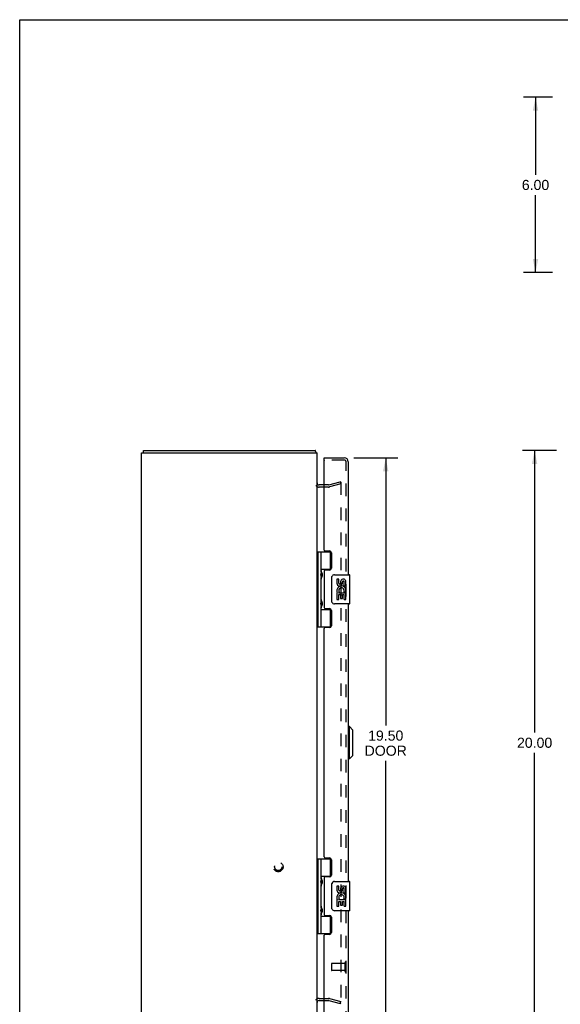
# Model space of a CAD drawing. Header units: inches. Extents: x 0 to 78.2, y 0 to 50.6.
# Tile 2 of 4: x 0 to 18.5, y 16.9 to 50.6. Entities that reach past the tile are written whole.
import ezdxf

# ---------------------------------------------------------------- set-up
doc = ezdxf.new("R2010")
doc.units = ezdxf.units.IN
doc.header["$LTSCALE"] = 4.298851
doc.header["$MEASUREMENT"] = 0
doc.linetypes.add('HIDDEN', pattern=[0.2, 0.1, -0.1])
doc.layers.get('0').update_dxf_attribs({"linetype": 'CONTINUOUS'})
for name, color, linetype in [('DEFAULT_2', 8, 'HIDDEN'), ('DIMENSIONS', 7, 'CONTINUOUS'), ('DOOR_ASSEMBLY', 7, 'CONTINUOUS')]:
    doc.layers.add(name, color=color, linetype=linetype)
doc.styles.get("Standard").update_dxf_attribs({"font": 'arial.ttf'})
doc.dimstyles.new('DIMSTYLE_1', dxfattribs={"dimtxt": 0.344828, "dimasz": 0.45977, "dimexe": 0.09, "dimexo": 0.07, "dimgap": 0.0375, "dimtad": 0, "dimtih": 1, "dimtoh": 1, "dimzin": 4, "dimdsep": 46, "dimtxsty": 'Standard', "dimblk": '_FILLED', "dimblk1": '_FILLED', "dimblk2": '_FILLED', "dimcen": 0.09, "dimadec": 3, "dimazin": 1, "dimtfac": 1, "dimtdec": 3, "dimtofl": 0, "dimtmove": 0, "dimatfit": 3, "dimldrblk": '_FILLED', "dimfxl": 0, "dimtolj": 1, "dimtzin": 4, "dimarcsym": 0})

# ---------------------------------------------------------------- blocks, each defined once
blk = doc.blocks.new('_FILLED')
at = {"color": 0, "linetype": 'ByBlock'}
blk.add_solid([(0, 0), (-1, 0.2), (-1, -0.2)], dxfattribs=at)
blk = doc.blocks.new('*D2')
at = {"layer": 'DIMENSIONS', "color": 2, "linetype": 'Continuous'}
for p, q in [((18.362, 35.832), (17.195, 35.832)), ((17.609, 35.832), (17.609, 26.177)), ((17.609, 15.832), (17.609, 25.487)), ((18.362, 15.832), (17.195, 15.832))]:
    blk.add_line(p, q, dxfattribs=at)
at = {"layer": 'DIMENSIONS', "color": 2, "linetype": 'Continuous', "xscale": 0.4597701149, "yscale": 0.4597701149, "zscale": 0.4597701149}
for p, rotation in [((17.609, 35.832), 90), ((17.609, 15.832), 270)]:
    blk.add_blockref('_FILLED', p, dxfattribs=dict(at, rotation=rotation))
at = {"layer": 'DIMENSIONS', "color": 2, "linetype": 'Continuous', "insert": (17.609, 26.004), "char_height": 0.3448, "width": 1.20497, "attachment_point": 2, "line_spacing_factor": 0.9}
blk.add_mtext('20.00', dxfattribs=at)
blk = doc.blocks.new('*D3')
at = {"layer": 'DIMENSIONS', "color": 2, "linetype": 'Continuous'}
for p, q in [((18.219, 47.92), (17.226, 47.92)), ((17.64, 47.92), (17.64, 45.265)), ((17.64, 41.92), (17.64, 44.575)), ((18.219, 41.92), (17.226, 41.92))]:
    blk.add_line(p, q, dxfattribs=at)
at = {"layer": 'DIMENSIONS', "color": 2, "linetype": 'Continuous', "xscale": 0.4597701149, "yscale": 0.4597701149, "zscale": 0.4597701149}
for p, rotation in [((17.64, 47.92), 90), ((17.64, 41.92), 270)]:
    blk.add_blockref('_FILLED', p, dxfattribs=dict(at, rotation=rotation))
at = {"layer": 'DIMENSIONS', "color": 2, "linetype": 'Continuous', "insert": (17.64, 45.092), "char_height": 0.3448, "width": 0.93706, "attachment_point": 2, "line_spacing_factor": 0.9}
blk.add_mtext('6.00', dxfattribs=at)
blk = doc.blocks.new('*D4')
at = {"layer": 'DIMENSIONS', "color": 2, "linetype": 'Continuous'}
for p, q in [((11.422, 35.582), (12.931, 35.582)), ((12.517, 35.582), (12.517, 26.42)), ((12.517, 16.082), (12.517, 25.213)), ((11.422, 16.082), (12.931, 16.082))]:
    blk.add_line(p, q, dxfattribs=at)
at = {"layer": 'DIMENSIONS', "color": 2, "linetype": 'Continuous', "xscale": 0.4597701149, "yscale": 0.4597701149, "zscale": 0.4597701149}
for p, rotation in [((12.517, 35.582), 90), ((12.517, 16.082), 270)]:
    blk.add_blockref('_FILLED', p, dxfattribs=dict(at, rotation=rotation))
at = {"layer": 'DIMENSIONS', "color": 2, "linetype": 'Continuous', "insert": (12.517, 26.248), "char_height": 0.3448, "width": 1.4434, "attachment_point": 2, "line_spacing_factor": 0.9}
blk.add_mtext('19.50\\PDOOR', dxfattribs=at)

msp = doc.modelspace()

# ---------------------------------------------------------------- linework, layer by layer
at = {"color": 7, "linetype": 'Continuous'}
for p, q in [((0, 0), (0, 50.575)), ((0, 50.575), (78.161, 50.575)), ((4.23, 35.757), (4.23, 35.832))]:
    msp.add_line(p, q, dxfattribs=at)
at = {"color": 3, "linetype": 'Continuous'}
for p, q in [((4.167, 15.907), (4.167, 35.757)), ((4.167, 35.757), (10.167, 35.757)), ((4.23, 35.832), (10.104, 35.832)), ((10.116, 35.809), (10.114, 35.816)), ((10.167, 15.907), (10.167, 35.757)), ((10.41, 34.657), (10.237, 34.657)), ((10.237, 17.007), (10.41, 17.007))]:
    msp.add_line(p, q, dxfattribs=at)
for points in [[(10.114, 35.816), (10.114, 35.818), (10.113, 35.82), (10.112, 35.821), (10.112, 35.823), (10.111, 35.825), (10.111, 35.826), (10.11, 35.827), (10.109, 35.828), (10.109, 35.829), (10.108, 35.83), (10.107, 35.831), (10.107, 35.831), (10.106, 35.832), (10.105, 35.832), (10.105, 35.832), (10.104, 35.832)], [(10.125, 35.789), (10.124, 35.79), (10.123, 35.791), (10.122, 35.793), (10.121, 35.794), (10.12, 35.796), (10.119, 35.798), (10.119, 35.8), (10.118, 35.803), (10.117, 35.805), (10.117, 35.807), (10.116, 35.809)]]:
    msp.add_lwpolyline(points, dxfattribs=at)
for centre, radius, start, end in [((10.022, 35.687), 0.145, 28.8736, 44.6014), ((10.237, 34.727), 0.07, 180, 270), ((10.237, 16.937), 0.07, 90, 180)]:
    msp.add_arc(centre, radius, start, end, dxfattribs=at)
at = {"layer": 'DEFAULT_2', "color": 8, "linetype": 'HIDDEN'}
for p, q in [((10.576, 34.658), (10.96, 34.761)), ((10.96, 34.761), (10.979, 34.689)), ((10.979, 34.741), (10.979, 16.923)), ((10.565, 34.582), (10.237, 34.582)), ((10.565, 34.657), (10.41, 34.657)), ((10.979, 34.689), (10.595, 34.586)), ((10.237, 17.082), (10.565, 17.082)), ((10.41, 17.007), (10.565, 17.007)), ((10.576, 17.006), (10.96, 16.903)), ((10.595, 17.078), (10.979, 16.975)), ((10.96, 16.903), (10.979, 16.975))]:
    msp.add_line(p, q, dxfattribs=at)
for points in [[(10.965, 34.756), (10.964, 34.756), (10.963, 34.756), (10.961, 34.755)], [(10.968, 34.756), (10.967, 34.756), (10.965, 34.756), (10.965, 34.756)], [(10.968, 34.756), (10.969, 34.755), (10.97, 34.755), (10.972, 34.754), (10.973, 34.754), (10.974, 34.753), (10.975, 34.752), (10.976, 34.751), (10.977, 34.75), (10.977, 34.749), (10.978, 34.747), (10.978, 34.746), (10.979, 34.745), (10.979, 34.744), (10.979, 34.742), (10.979, 34.741)], [(10.965, 16.908), (10.964, 16.908), (10.963, 16.908), (10.961, 16.909)], [(10.979, 16.923), (10.979, 16.922), (10.979, 16.921), (10.979, 16.919), (10.978, 16.918), (10.978, 16.917), (10.977, 16.915), (10.977, 16.914), (10.976, 16.913), (10.975, 16.912), (10.974, 16.911), (10.973, 16.911), (10.972, 16.91), (10.97, 16.909), (10.969, 16.909), (10.968, 16.909), (10.967, 16.908), (10.965, 16.908), (10.965, 16.908)]]:
    msp.add_lwpolyline(points, dxfattribs=at)
for radius in [0.164, 0.124]:
    msp.add_circle((8.842, 21.582), radius, dxfattribs=at)
for centre, radius, start, end in [((10.237, 34.727), 0.145, 218.7549, 270), ((10.565, 34.697), 0.04, 270, 285), ((10.565, 34.697), 0.115, 270, 285), ((10.237, 16.937), 0.145, 90, 141.2451), ((10.565, 16.967), 0.115, 75, 90), ((10.565, 16.967), 0.04, 75, 90)]:
    msp.add_arc(centre, radius, start, end, dxfattribs=at)
at = {"layer": 'DOOR_ASSEMBLY', "color": 7, "linetype": 'Continuous'}
for p, q in [((10.41, 35.507), (10.41, 35.582)), ((10.425, 35.507), (10.41, 35.507)), ((10.167, 32.362), (10.651, 32.362)), ((10.206, 29.803), (10.206, 32.362)), ((10.305, 31.665), (10.305, 32.362)), ((10.62, 32.362), (10.62, 31.771)), ((10.305, 31.771), (10.651, 31.771)), ((10.594, 31.762), (10.594, 31.74)), ((10.594, 31.762), (10.645, 31.762)), ((10.305, 30.681), (10.305, 31.484)), ((10.319, 31.482), (10.318, 31.479)), ((10.32, 31.486), (10.319, 31.482)), ((10.32, 31.665), (10.321, 31.661)), ((10.323, 31.491), (10.32, 31.486)), ((10.321, 31.661), (10.327, 31.647)), ((10.322, 31.645), (10.322, 31.644)), ((10.322, 31.504), (10.322, 31.644)), ((10.322, 31.504), (10.322, 31.503)), ((10.326, 31.499), (10.323, 31.491)), ((10.329, 31.506), (10.326, 31.499)), ((10.327, 31.647), (10.329, 31.643)), ((10.329, 31.643), (10.33, 31.638)), ((10.33, 31.51), (10.329, 31.506)), ((10.332, 31.514), (10.33, 31.51)), ((10.67, 30.682), (10.67, 31.482)), ((10.77, 31.582), (11.28, 31.582)), ((10.845, 31.428), (10.845, 31.292)), ((10.908, 31.428), (10.845, 31.428)), ((10.908, 31.292), (10.908, 31.428)), ((10.973, 31.354), (10.973, 31.285)), ((11.157, 31.197), (11.157, 31.354)), ((11.295, 30.597), (11.295, 31.567)), ((11.034, 31.292), (11.034, 31.334)), ((11.089, 31.003), (11.147, 30.978)), ((11.097, 31.197), (11.097, 31.334)), ((11.097, 31.197), (11.157, 31.197)), ((11.157, 31.014), (11.157, 31.067)), ((10.32, 30.68), (10.321, 30.677)), ((10.321, 30.677), (10.327, 30.663)), ((10.327, 30.663), (10.329, 30.658)), ((10.845, 30.967), (10.845, 30.736)), ((10.863, 30.967), (10.845, 30.967)), ((10.845, 30.736), (10.908, 30.736)), ((10.898, 30.967), (10.925, 30.986)), ((10.898, 30.967), (11.157, 30.967)), ((10.908, 30.736), (10.908, 30.904)), ((10.908, 30.904), (10.973, 30.904)), ((10.973, 30.904), (10.973, 30.768)), ((10.973, 30.768), (11.034, 30.768)), ((11.034, 30.768), (11.034, 30.904)), ((11.034, 30.904), (11.097, 30.904)), ((11.097, 30.736), (11.097, 30.904)), ((11.097, 30.736), (11.157, 30.736)), ((11.157, 30.736), (11.157, 30.967)), ((10.305, 29.803), (10.305, 30.499)), ((10.305, 30.393), (10.651, 30.393)), ((10.319, 30.498), (10.318, 30.495)), ((10.32, 30.501), (10.319, 30.498)), ((10.323, 30.507), (10.32, 30.501)), ((10.322, 30.661), (10.322, 30.66)), ((10.322, 30.519), (10.322, 30.66)), ((10.322, 30.519), (10.322, 30.519)), ((10.326, 30.515), (10.323, 30.507)), ((10.329, 30.521), (10.326, 30.515)), ((10.329, 30.658), (10.33, 30.654)), ((10.33, 30.526), (10.329, 30.521)), ((10.332, 30.53), (10.33, 30.526)), ((10.594, 30.425), (10.594, 30.402)), ((10.645, 30.402), (10.594, 30.402)), ((10.62, 30.393), (10.62, 29.803)), ((11.28, 30.582), (10.77, 30.582)), ((10.167, 29.803), (10.651, 29.803)), ((11.274, 26.383), (11.235, 26.383)), ((11.392, 26.265), (11.274, 26.383)), ((11.274, 25.28), (11.274, 26.383)), ((11.392, 25.398), (11.392, 26.265)), ((11.274, 25.28), (11.235, 25.28)), ((11.392, 25.398), (11.274, 25.28)), ((10.167, 21.862), (10.651, 21.862)), ((10.206, 19.303), (10.206, 21.862)), ((10.305, 21.165), (10.305, 21.862)), ((10.62, 21.862), (10.62, 21.271)), ((10.305, 21.271), (10.651, 21.271)), ((10.594, 21.262), (10.645, 21.262)), ((10.594, 21.262), (10.594, 21.24)), ((10.305, 20.181), (10.305, 20.984)), ((10.319, 20.982), (10.318, 20.979)), ((10.32, 20.986), (10.319, 20.982)), ((10.32, 21.165), (10.321, 21.161)), ((10.323, 20.991), (10.32, 20.986)), ((10.321, 21.161), (10.328, 21.145)), ((10.322, 21.145), (10.322, 21.144)), ((10.322, 21.144), (10.322, 21.004)), ((10.322, 21.003), (10.322, 21.004)), ((10.326, 20.999), (10.323, 20.991)), ((10.329, 21.006), (10.326, 20.999)), ((10.328, 21.145), (10.329, 21.141)), ((10.33, 21.01), (10.329, 21.006)), ((10.332, 21.014), (10.33, 21.01)), ((10.67, 20.182), (10.67, 20.982)), ((10.77, 21.082), (11.28, 21.082)), ((10.908, 20.928), (10.845, 20.928)), ((10.845, 20.928), (10.845, 20.792)), ((10.908, 20.792), (10.908, 20.928)), ((11.295, 20.097), (11.295, 21.067)), ((10.973, 20.854), (10.973, 20.785)), ((11.034, 20.792), (11.034, 20.834)), ((11.097, 20.697), (11.097, 20.834)), ((11.097, 20.697), (11.157, 20.697)), ((11.157, 20.697), (11.157, 20.854)), ((11.157, 20.514), (11.157, 20.567)), ((10.863, 20.467), (10.845, 20.467)), ((10.845, 20.467), (10.845, 20.236)), ((10.845, 20.236), (10.908, 20.236)), ((10.898, 20.467), (10.925, 20.486)), ((10.898, 20.467), (11.157, 20.467)), ((10.908, 20.404), (10.973, 20.404)), ((10.908, 20.236), (10.908, 20.404)), ((10.973, 20.404), (10.973, 20.268)), ((10.973, 20.268), (11.034, 20.268)), ((11.034, 20.404), (11.097, 20.404)), ((11.034, 20.268), (11.034, 20.404)), ((11.089, 20.503), (11.147, 20.478)), ((11.097, 20.236), (11.097, 20.404)), ((11.097, 20.236), (11.157, 20.236)), ((11.157, 20.236), (11.157, 20.467)), ((10.305, 19.303), (10.305, 19.999)), ((10.305, 19.893), (10.651, 19.893)), ((10.319, 19.998), (10.318, 19.995)), ((10.32, 20.001), (10.319, 19.998)), ((10.32, 20.18), (10.321, 20.177)), ((10.323, 20.007), (10.32, 20.001)), ((10.321, 20.177), (10.328, 20.161)), ((10.322, 20.161), (10.322, 20.16)), ((10.322, 20.16), (10.322, 20.019)), ((10.322, 20.019), (10.322, 20.019)), ((10.326, 20.015), (10.323, 20.007)), ((10.329, 20.021), (10.326, 20.015)), ((10.328, 20.161), (10.329, 20.156)), ((10.33, 20.026), (10.329, 20.021)), ((10.332, 20.03), (10.33, 20.026)), ((10.594, 19.925), (10.594, 19.902)), ((10.645, 19.902), (10.594, 19.902)), ((10.62, 19.893), (10.62, 19.303)), ((11.28, 20.082), (10.77, 20.082)), ((10.167, 19.303), (10.651, 19.303))]:
    msp.add_line(p, q, dxfattribs=at)
at = {"layer": 'DOOR_ASSEMBLY', "color": 3, "linetype": 'Continuous'}
for p, q in [((10.41, 35.582), (11.1, 35.582)), ((10.41, 32.424), (10.41, 35.492)), ((11.235, 35.447), (11.235, 31.582)), ((10.441, 32.393), (10.597, 32.393)), ((10.66, 32.33), (10.66, 31.803)), ((10.41, 31.709), (10.41, 30.456)), ((10.597, 31.74), (10.441, 31.74)), ((10.441, 30.425), (10.597, 30.425)), ((10.66, 30.362), (10.66, 29.835)), ((11.235, 30.582), (11.235, 21.082)), ((10.41, 21.924), (10.41, 29.741)), ((10.597, 29.772), (10.441, 29.772)), ((10.441, 21.893), (10.597, 21.893)), ((10.66, 21.83), (10.66, 21.303)), ((10.597, 21.24), (10.441, 21.24)), ((10.41, 21.209), (10.41, 19.956)), ((10.441, 19.925), (10.597, 19.925)), ((11.235, 20.082), (11.235, 16.217)), ((10.66, 19.862), (10.66, 19.335)), ((10.41, 16.172), (10.41, 19.241)), ((10.597, 19.272), (10.441, 19.272))]:
    msp.add_line(p, q, dxfattribs=at)
at = {"layer": 'DOOR_ASSEMBLY', "color": 8, "linetype": 'HIDDEN'}
for p, q in [((11.1, 35.507), (10.425, 35.507)), ((11.16, 16.217), (11.16, 35.447)), ((10.66, 18.271), (10.66, 18.043)), ((11.117, 18.281), (10.67, 18.281)), ((11.117, 18.299), (11.117, 18.015)), ((11.117, 18.033), (10.67, 18.033))]:
    msp.add_line(p, q, dxfattribs=at)
at = {"layer": 'DOOR_ASSEMBLY', "color": 7, "linetype": 'Continuous'}
for points in [[(10.305, 31.72), (10.305, 31.719), (10.305, 31.718), (10.305, 31.717), (10.305, 31.716), (10.305, 31.715), (10.305, 31.714), (10.305, 31.713), (10.305, 31.712), (10.305, 31.711), (10.306, 31.71), (10.306, 31.709), (10.306, 31.708), (10.306, 31.706), (10.306, 31.705), (10.307, 31.704), (10.307, 31.703), (10.307, 31.702), (10.307, 31.7), (10.308, 31.699), (10.308, 31.698), (10.308, 31.697), (10.309, 31.695), (10.309, 31.694), (10.31, 31.692), (10.31, 31.691), (10.311, 31.69), (10.311, 31.688), (10.312, 31.687), (10.312, 31.685), (10.313, 31.684), (10.313, 31.682)], [(10.313, 31.466), (10.313, 31.465), (10.312, 31.463), (10.312, 31.462), (10.311, 31.46), (10.311, 31.459), (10.31, 31.457), (10.31, 31.456), (10.309, 31.455), (10.309, 31.453), (10.308, 31.452), (10.308, 31.45), (10.308, 31.449), (10.307, 31.448), (10.307, 31.447), (10.307, 31.445), (10.307, 31.444), (10.306, 31.443), (10.306, 31.442), (10.306, 31.441), (10.306, 31.44), (10.306, 31.439), (10.305, 31.437), (10.305, 31.436), (10.305, 31.435), (10.305, 31.434), (10.305, 31.433), (10.305, 31.432), (10.305, 31.431), (10.305, 31.43), (10.305, 31.429), (10.305, 31.429)], [(10.318, 31.669), (10.318, 31.668), (10.32, 31.665)], [(10.33, 31.638), (10.332, 31.634), (10.333, 31.632), (10.334, 31.63), (10.334, 31.628), (10.335, 31.626), (10.336, 31.624), (10.336, 31.622), (10.337, 31.62), (10.338, 31.618), (10.338, 31.616), (10.339, 31.614), (10.34, 31.613), (10.34, 31.611), (10.341, 31.609), (10.341, 31.607), (10.342, 31.606), (10.342, 31.604), (10.342, 31.603), (10.343, 31.601), (10.343, 31.6), (10.344, 31.598), (10.344, 31.597), (10.344, 31.595), (10.344, 31.594), (10.345, 31.592), (10.345, 31.591), (10.345, 31.59), (10.345, 31.588), (10.345, 31.587), (10.346, 31.586), (10.346, 31.584), (10.346, 31.583), (10.346, 31.582), (10.346, 31.58), (10.346, 31.579), (10.346, 31.578), (10.346, 31.577), (10.346, 31.575), (10.346, 31.574), (10.346, 31.573), (10.346, 31.572), (10.346, 31.57), (10.346, 31.569), (10.346, 31.568), (10.346, 31.567), (10.346, 31.565), (10.346, 31.564), (10.346, 31.563), (10.345, 31.561), (10.345, 31.56), (10.345, 31.559), (10.345, 31.557), (10.345, 31.556), (10.344, 31.555), (10.344, 31.553), (10.344, 31.552), (10.344, 31.55), (10.343, 31.549), (10.343, 31.547), (10.342, 31.546), (10.342, 31.544), (10.342, 31.543), (10.341, 31.541), (10.341, 31.539), (10.34, 31.537), (10.34, 31.536), (10.339, 31.534), (10.338, 31.532), (10.338, 31.53), (10.337, 31.528), (10.336, 31.526), (10.336, 31.524), (10.335, 31.522), (10.334, 31.52), (10.334, 31.518), (10.333, 31.516), (10.332, 31.514)], [(10.67, 31.482), (10.67, 31.488), (10.671, 31.495), (10.672, 31.501), (10.673, 31.507), (10.675, 31.513), (10.677, 31.518)], [(10.305, 30.736), (10.305, 30.735), (10.305, 30.734), (10.305, 30.733), (10.305, 30.732), (10.305, 30.731), (10.305, 30.73), (10.305, 30.729), (10.305, 30.728), (10.305, 30.727), (10.306, 30.726), (10.306, 30.724), (10.306, 30.723), (10.306, 30.722), (10.306, 30.721), (10.307, 30.72), (10.307, 30.719), (10.307, 30.717), (10.307, 30.716), (10.308, 30.715), (10.308, 30.714), (10.308, 30.712), (10.309, 30.711), (10.309, 30.71), (10.31, 30.708), (10.31, 30.707), (10.311, 30.705), (10.311, 30.704), (10.312, 30.702), (10.312, 30.701), (10.313, 30.699), (10.313, 30.698)], [(10.318, 30.685), (10.318, 30.684), (10.32, 30.68)], [(10.677, 30.646), (10.675, 30.652), (10.673, 30.657), (10.672, 30.663), (10.671, 30.67), (10.67, 30.676), (10.67, 30.682)], [(10.313, 30.482), (10.313, 30.481), (10.312, 30.479), (10.312, 30.477), (10.311, 30.476), (10.311, 30.475), (10.31, 30.473), (10.31, 30.472), (10.309, 30.47), (10.309, 30.469), (10.308, 30.468), (10.308, 30.466), (10.308, 30.465), (10.307, 30.464), (10.307, 30.462), (10.307, 30.461), (10.307, 30.46), (10.306, 30.459), (10.306, 30.458), (10.306, 30.456), (10.306, 30.455), (10.306, 30.454), (10.305, 30.453), (10.305, 30.452), (10.305, 30.451), (10.305, 30.45), (10.305, 30.449), (10.305, 30.448), (10.305, 30.447), (10.305, 30.446), (10.305, 30.445), (10.305, 30.444)], [(10.33, 30.654), (10.332, 30.65), (10.333, 30.648), (10.334, 30.646), (10.334, 30.644), (10.335, 30.642), (10.336, 30.64), (10.336, 30.638), (10.337, 30.636), (10.338, 30.634), (10.338, 30.632), (10.339, 30.63), (10.34, 30.628), (10.34, 30.627), (10.341, 30.625), (10.341, 30.623), (10.342, 30.622), (10.342, 30.62), (10.342, 30.618), (10.343, 30.617), (10.343, 30.615), (10.344, 30.614), (10.344, 30.612), (10.344, 30.611), (10.344, 30.609), (10.345, 30.608), (10.345, 30.607), (10.345, 30.605), (10.345, 30.604), (10.345, 30.603), (10.346, 30.601), (10.346, 30.6), (10.346, 30.599), (10.346, 30.597), (10.346, 30.596), (10.346, 30.595), (10.346, 30.594), (10.346, 30.592), (10.346, 30.591), (10.346, 30.59), (10.346, 30.589), (10.346, 30.587), (10.346, 30.586), (10.346, 30.585), (10.346, 30.584), (10.346, 30.582), (10.346, 30.581), (10.346, 30.58), (10.346, 30.579), (10.345, 30.577), (10.345, 30.576), (10.345, 30.575), (10.345, 30.573), (10.345, 30.572), (10.344, 30.57), (10.344, 30.569), (10.344, 30.568), (10.344, 30.566), (10.343, 30.565), (10.343, 30.563), (10.342, 30.561), (10.342, 30.56), (10.342, 30.558), (10.341, 30.557), (10.341, 30.555), (10.34, 30.553), (10.34, 30.551), (10.339, 30.55), (10.338, 30.548), (10.338, 30.546), (10.337, 30.544), (10.336, 30.542), (10.336, 30.54), (10.335, 30.538), (10.334, 30.536), (10.334, 30.534), (10.333, 30.532), (10.332, 30.53)], [(10.305, 21.22), (10.305, 21.219), (10.305, 21.218), (10.305, 21.217), (10.305, 21.216), (10.305, 21.215), (10.305, 21.214), (10.305, 21.213), (10.305, 21.212), (10.305, 21.211), (10.306, 21.21), (10.306, 21.209), (10.306, 21.208), (10.306, 21.206), (10.306, 21.205), (10.307, 21.204), (10.307, 21.203), (10.307, 21.202), (10.307, 21.2), (10.308, 21.199), (10.308, 21.198), (10.308, 21.197), (10.309, 21.195), (10.309, 21.194), (10.31, 21.192), (10.31, 21.191), (10.311, 21.19), (10.311, 21.188), (10.312, 21.187), (10.312, 21.185), (10.313, 21.184), (10.313, 21.182)], [(10.313, 20.966), (10.313, 20.965), (10.312, 20.963), (10.312, 20.962), (10.311, 20.96), (10.311, 20.959), (10.31, 20.957), (10.31, 20.956), (10.309, 20.955), (10.309, 20.953), (10.308, 20.952), (10.308, 20.95), (10.308, 20.949), (10.307, 20.948), (10.307, 20.947), (10.307, 20.945), (10.307, 20.944), (10.306, 20.943), (10.306, 20.942), (10.306, 20.941), (10.306, 20.94), (10.306, 20.939), (10.305, 20.937), (10.305, 20.936), (10.305, 20.935), (10.305, 20.934), (10.305, 20.933), (10.305, 20.932), (10.305, 20.931), (10.305, 20.93), (10.305, 20.929), (10.305, 20.929)], [(10.318, 21.169), (10.318, 21.168), (10.32, 21.165)], [(10.329, 21.141), (10.331, 21.136), (10.332, 21.134), (10.333, 21.132), (10.334, 21.13), (10.334, 21.128), (10.335, 21.126), (10.336, 21.124), (10.336, 21.122), (10.337, 21.12), (10.338, 21.118), (10.338, 21.116), (10.339, 21.114), (10.34, 21.113), (10.34, 21.111), (10.341, 21.109), (10.341, 21.107), (10.342, 21.106), (10.342, 21.104), (10.342, 21.103), (10.343, 21.101), (10.343, 21.1), (10.344, 21.098), (10.344, 21.097), (10.344, 21.095), (10.344, 21.094), (10.345, 21.092), (10.345, 21.091), (10.345, 21.09), (10.345, 21.088), (10.345, 21.087), (10.346, 21.086), (10.346, 21.084), (10.346, 21.083), (10.346, 21.082), (10.346, 21.08), (10.346, 21.079), (10.346, 21.078), (10.346, 21.077), (10.346, 21.075), (10.346, 21.074), (10.346, 21.073), (10.346, 21.072), (10.346, 21.07), (10.346, 21.069), (10.346, 21.068), (10.346, 21.067), (10.346, 21.065), (10.346, 21.064), (10.346, 21.063), (10.345, 21.061), (10.345, 21.06), (10.345, 21.059), (10.345, 21.057), (10.345, 21.056), (10.344, 21.055), (10.344, 21.053), (10.344, 21.052), (10.344, 21.05), (10.343, 21.049), (10.343, 21.047), (10.342, 21.046), (10.342, 21.044), (10.342, 21.043), (10.341, 21.041), (10.341, 21.039), (10.34, 21.037), (10.34, 21.036), (10.339, 21.034), (10.338, 21.032), (10.338, 21.03), (10.337, 21.028), (10.336, 21.026), (10.336, 21.024), (10.335, 21.022), (10.334, 21.02), (10.334, 21.018), (10.333, 21.016), (10.332, 21.014)], [(10.67, 20.982), (10.67, 20.988), (10.671, 20.995), (10.672, 21.001), (10.673, 21.007), (10.675, 21.013), (10.677, 21.018)], [(10.305, 20.236), (10.305, 20.235), (10.305, 20.234), (10.305, 20.233), (10.305, 20.232), (10.305, 20.231), (10.305, 20.23), (10.305, 20.229), (10.305, 20.228), (10.305, 20.227), (10.306, 20.226), (10.306, 20.224), (10.306, 20.223), (10.306, 20.222), (10.306, 20.221), (10.307, 20.22), (10.307, 20.219), (10.307, 20.217), (10.307, 20.216), (10.308, 20.215), (10.308, 20.214), (10.308, 20.212), (10.309, 20.211), (10.309, 20.21), (10.31, 20.208), (10.31, 20.207), (10.311, 20.205), (10.311, 20.204), (10.312, 20.202), (10.312, 20.201), (10.313, 20.199), (10.313, 20.198)], [(10.313, 19.982), (10.313, 19.981), (10.312, 19.979), (10.312, 19.977), (10.311, 19.976), (10.311, 19.975), (10.31, 19.973), (10.31, 19.972), (10.309, 19.97), (10.309, 19.969), (10.308, 19.968), (10.308, 19.966), (10.308, 19.965), (10.307, 19.964), (10.307, 19.962), (10.307, 19.961), (10.307, 19.96), (10.306, 19.959), (10.306, 19.958), (10.306, 19.956), (10.306, 19.955), (10.306, 19.954), (10.305, 19.953), (10.305, 19.952), (10.305, 19.951), (10.305, 19.95), (10.305, 19.949), (10.305, 19.948), (10.305, 19.947), (10.305, 19.946), (10.305, 19.945), (10.305, 19.944)], [(10.318, 20.185), (10.318, 20.184), (10.32, 20.18)], [(10.329, 20.156), (10.331, 20.152), (10.332, 20.15), (10.333, 20.148), (10.334, 20.146), (10.334, 20.144), (10.335, 20.142), (10.336, 20.14), (10.336, 20.138), (10.337, 20.136), (10.338, 20.134), (10.338, 20.132), (10.339, 20.13), (10.34, 20.128), (10.34, 20.127), (10.341, 20.125), (10.341, 20.123), (10.342, 20.122), (10.342, 20.12), (10.342, 20.118), (10.343, 20.117), (10.343, 20.115), (10.344, 20.114), (10.344, 20.112), (10.344, 20.111), (10.344, 20.109), (10.345, 20.108), (10.345, 20.107), (10.345, 20.105), (10.345, 20.104), (10.345, 20.103), (10.346, 20.101), (10.346, 20.1), (10.346, 20.099), (10.346, 20.097), (10.346, 20.096), (10.346, 20.095), (10.346, 20.094), (10.346, 20.092), (10.346, 20.091), (10.346, 20.09), (10.346, 20.089), (10.346, 20.087), (10.346, 20.086), (10.346, 20.085), (10.346, 20.084), (10.346, 20.082), (10.346, 20.081), (10.346, 20.08), (10.346, 20.079), (10.345, 20.077), (10.345, 20.076), (10.345, 20.075), (10.345, 20.073), (10.345, 20.072), (10.344, 20.07), (10.344, 20.069), (10.344, 20.068), (10.344, 20.066), (10.343, 20.065), (10.343, 20.063), (10.342, 20.061), (10.342, 20.06), (10.342, 20.058), (10.341, 20.057), (10.341, 20.055), (10.34, 20.053), (10.34, 20.051), (10.339, 20.05), (10.338, 20.048), (10.338, 20.046), (10.337, 20.044), (10.336, 20.042), (10.336, 20.04), (10.335, 20.038), (10.334, 20.036), (10.334, 20.034), (10.333, 20.032), (10.332, 20.03)], [(10.677, 20.146), (10.675, 20.152), (10.673, 20.157), (10.672, 20.163), (10.671, 20.17), (10.67, 20.176), (10.67, 20.182)]]:
    msp.add_lwpolyline(points, dxfattribs=at)
at = {"layer": 'DOOR_ASSEMBLY', "color": 3, "linetype": 'Continuous'}
for centre, radius, start, end in [((10.425, 35.492), 0.015, 90, 180), ((11.1, 35.447), 0.135, 0, 90), ((10.441, 32.424), 0.031, 180, 270), ((10.597, 32.33), 0.063, 0, 90), ((10.441, 31.709), 0.031, 90, 180), ((10.597, 31.803), 0.063, 270, 360), ((10.441, 30.456), 0.031, 180, 270), ((10.597, 30.362), 0.063, 0, 90), ((10.441, 29.741), 0.031, 90, 180), ((10.597, 29.835), 0.063, 270, 360), ((10.441, 21.924), 0.031, 180, 270), ((10.597, 21.83), 0.063, 0, 90), ((10.441, 21.209), 0.031, 90, 180), ((10.597, 21.303), 0.063, 270, 360), ((10.441, 19.956), 0.031, 180, 270), ((10.597, 19.862), 0.063, 0, 90), ((10.441, 19.241), 0.031, 90, 180), ((10.597, 19.335), 0.063, 270, 360)]:
    msp.add_arc(centre, radius, start, end, dxfattribs=at)
at = {"layer": 'DOOR_ASSEMBLY', "color": 8, "linetype": 'HIDDEN'}
for centre, radius, start, end in [((11.1, 35.447), 0.06, 0, 90), ((10.67, 18.271), 0.01, 90, 180), ((11.138, 18.299), 0.0215, 0, 180), ((10.67, 18.043), 0.01, 180, 270), ((11.138, 18.015), 0.0215, 180, 360)]:
    msp.add_arc(centre, radius, start, end, dxfattribs=at)
at = {"layer": 'DOOR_ASSEMBLY', "color": 7, "linetype": 'Continuous'}
for centre, radius, start, end in [((10.232, 31.644), 0.09, 0.672, 35.4682), ((10.232, 31.504), 0.09, 324.5318, 359.328), ((10.77, 31.482), 0.1, 90, 158.8004), ((11.065, 31.334), 0.0943, 71.7267, 167.4338), ((11.065, 31.334), 0.0314, 0, 180.0485), ((11.065, 31.334), 0.0943, 12.5402, 71.701), ((11.28, 31.567), 0.015, 0, 90), ((10.94, 31.292), 0.0943, 180, 360), ((10.999, 31.04), 0.154, 161.4199, 206.1963), ((11.002, 31.04), 0.157, 9.7031, 161.8791), ((10.94, 31.292), 0.0314, 180, 261.2295), ((11.002, 31.04), 0.0943, 336.5966, 215.1122), ((10.939, 31.296), 0.0362, 263.4285, 341.7628), ((11.002, 31.04), 0.157, 336.5966, 350.2969), ((10.232, 30.66), 0.09, 0.672, 35.4682), ((11.002, 31.04), 0.157, 205.737, 207.8532), ((10.232, 30.52), 0.09, 324.5318, 359.328), ((10.77, 30.682), 0.1, 201.205, 270), ((11.28, 30.597), 0.015, 270, 360), ((10.232, 21.144), 0.09, 0.672, 35.4682), ((10.232, 21.004), 0.09, 324.5318, 359.328), ((10.77, 20.982), 0.1, 90, 158.8004), ((11.065, 20.834), 0.0943, 71.7267, 167.4338), ((11.065, 20.834), 0.0943, 12.5402, 71.701), ((11.28, 21.067), 0.015, 0, 90), ((10.94, 20.792), 0.0943, 180, 360), ((10.999, 20.54), 0.154, 161.4199, 206.1963), ((11.002, 20.54), 0.157, 9.7031, 161.8791), ((10.94, 20.792), 0.0314, 180, 261.2295), ((11.002, 20.54), 0.0943, 336.5966, 215.1122), ((10.939, 20.796), 0.0362, 263.4285, 341.7628), ((11.065, 20.834), 0.0314, 0, 180.0485), ((11.002, 20.54), 0.157, 205.737, 207.8532), ((11.002, 20.54), 0.157, 336.5966, 350.2969), ((10.232, 20.16), 0.09, 0.672, 35.4682), ((10.232, 20.02), 0.09, 324.5318, 359.328), ((10.77, 20.182), 0.1, 201.205, 270), ((11.28, 20.097), 0.015, 270, 360)]:
    msp.add_arc(centre, radius, start, end, dxfattribs=at)
for centre in [(10.4, 31.574), (10.4, 30.59), (10.4, 21.074), (10.4, 20.09)]:
    msp.add_ellipse(centre, major_axis=(0, 0.188), ratio=0.57735, start_param=1.066602, end_param=2.074991, dxfattribs=at)

# ---------------------------------------------------------------- dimensions: what is measured, and where the dimension line sits
at = {"layer": 'DIMENSIONS', "color": 2, "linetype": 'Continuous'}
for base, p1, p2, picture, middle in [((17.64, 41.92), (18.289, 47.92), (18.289, 41.92), '*D3', (17.637, 44.918)), ((17.609, 15.832), (18.432, 35.832), (18.432, 15.832), '*D2', (17.605, 25.83))]:
    dim = msp.add_linear_dim(base=base, p1=p1, p2=p2, angle=270, dimstyle='DIMSTYLE_1', dxfattribs=at)
    dim.commit()
    dim.dimension.update_dxf_attribs({"geometry": picture, "text_midpoint": middle, "dimtype": 160})
dim = msp.add_linear_dim(base=(12.517, 16.082), p1=(11.352, 35.582), p2=(11.352, 16.082), angle=270, text='<>\\PDOOR', dimstyle='DIMSTYLE_1', dxfattribs=at)
dim.commit()
dim.dimension.update_dxf_attribs({"geometry": '*D4', "text_midpoint": (12.517, 25.817), "dimtype": 160})

doc.saveas('drawing.dxf')
